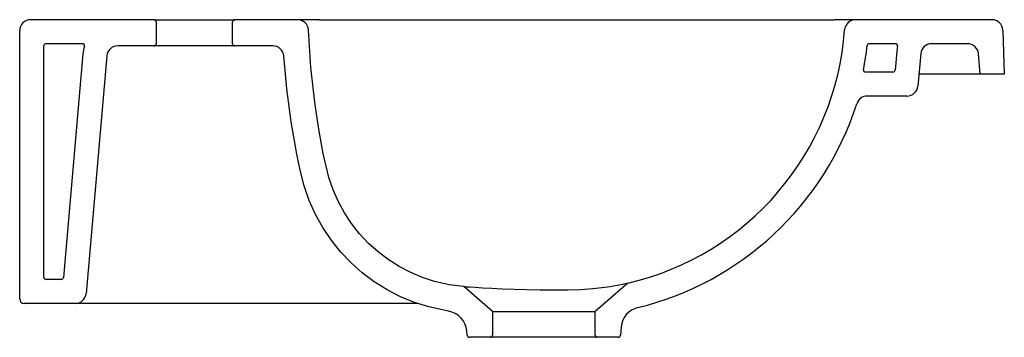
# Model space of a CAD drawing. Header units: millimetres. Extents: x 1457.609 to 1458.059, y 1133.073 to 1133.219.
import ezdxf

# ---------------------------------------------------------------- set-up
doc = ezdxf.new("R2010")
doc.units = ezdxf.units.MM
doc.layers.add('SANINDUSA', color=3, linetype='Continuous')

msp = doc.modelspace()

# ---------------------------------------------------------------- linework, layer by layer
at = {"layer": 'SANINDUSA'}
for p, q in [((1457.670036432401, 1133.218535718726), (1457.613536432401, 1133.218535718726)), ((1457.670036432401, 1133.218535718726), (1457.707036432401, 1133.218535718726)), ((1457.671036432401, 1133.217535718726), (1457.671036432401, 1133.207535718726)), ((1457.706036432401, 1133.207535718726), (1457.706036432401, 1133.217535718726)), ((1457.735737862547, 1133.218535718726), (1457.707036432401, 1133.218535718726)), ((1457.745789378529, 1133.218535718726), (1457.735788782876, 1133.218535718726)), ((1457.745789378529, 1133.218535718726), (1457.981280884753, 1133.218535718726)), ((1457.991281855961, 1133.218535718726), (1457.981280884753, 1133.218535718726)), ((1458.053707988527, 1133.218535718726), (1457.991277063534, 1133.218535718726)), ((1457.608536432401, 1133.090535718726), (1457.608536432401, 1133.213535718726)), ((1458.058704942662, 1133.213710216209), (1458.059409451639, 1133.193535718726)), ((1457.619536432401, 1133.100535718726), (1457.619536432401, 1133.206535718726)), ((1457.637193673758, 1133.207535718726), (1457.620536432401, 1133.207535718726)), ((1457.670036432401, 1133.206535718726), (1457.653441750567, 1133.206535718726)), ((1457.707036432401, 1133.206535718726), (1457.670036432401, 1133.206535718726)), ((1457.724455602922, 1133.206535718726), (1457.707036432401, 1133.206535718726)), ((1458.009568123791, 1133.207535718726), (1457.99764315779, 1133.207535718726)), ((1458.042602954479, 1133.207535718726), (1458.026090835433, 1133.207535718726)), ((1457.637502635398, 1133.20293021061), (1457.628536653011, 1133.100448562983)), ((1457.648460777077, 1133.201971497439), (1457.638935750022, 1133.093099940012)), ((1458.010151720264, 1133.20393021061), (1458.009409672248, 1133.195448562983)), ((1458.021109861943, 1133.202971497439), (1458.019808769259, 1133.188099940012)), ((1458.048409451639, 1133.193535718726), (1458.04758392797, 1133.202971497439)), ((1458.00841347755, 1133.194535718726), (1457.996644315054, 1133.194535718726)), ((1458.043428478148, 1133.193535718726), (1458.020284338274, 1133.193535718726)), ((1458.048409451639, 1133.193535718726), (1458.043428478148, 1133.193535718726)), ((1458.059409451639, 1133.193535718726), (1458.048409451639, 1133.193535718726)), ((1458.014827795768, 1133.183535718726), (1457.996644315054, 1133.183535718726)), ((1457.627540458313, 1133.099535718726), (1457.620536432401, 1133.099535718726)), ((1457.825036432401, 1133.084865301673), (1457.811910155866, 1133.096275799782)), ((1457.887022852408, 1133.097892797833), (1457.872036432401, 1133.084865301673)), ((1457.633954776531, 1133.088535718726), (1457.610536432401, 1133.088535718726)), ((1457.643962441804, 1133.088535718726), (1457.633954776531, 1133.088535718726)), ((1457.790736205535, 1133.088535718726), (1457.643962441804, 1133.088535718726)), ((1457.825036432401, 1133.084865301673), (1457.872036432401, 1133.084865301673)), ((1457.825036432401, 1133.084865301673), (1457.825036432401, 1133.074035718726)), ((1457.872036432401, 1133.074035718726), (1457.872036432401, 1133.084865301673)), ((1457.813456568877, 1133.073948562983), (1457.813276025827, 1133.076012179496)), ((1457.883952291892, 1133.077789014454), (1457.883616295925, 1133.073948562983)), ((1457.824036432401, 1133.073035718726), (1457.814452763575, 1133.073035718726)), ((1457.873036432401, 1133.073035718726), (1457.824036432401, 1133.073035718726)), ((1457.882620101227, 1133.073035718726), (1457.873036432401, 1133.073035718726))]:
    msp.add_line(p, q, dxfattribs=at)
at = {"layer": 'SANINDUSA', "flags": 128}
for points in [[(1457.811910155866, 1133.096275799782), (1457.805175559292, 1133.097128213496), (1457.798499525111, 1133.098637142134), (1457.792967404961, 1133.100427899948), (1457.787603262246, 1133.10267229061), (1457.782297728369, 1133.10544049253), (1457.777247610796, 1133.108651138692), (1457.772620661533, 1133.112172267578), (1457.768300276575, 1133.116063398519), (1457.764207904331, 1133.120426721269), (1457.760501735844, 1133.125122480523), (1457.757288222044, 1133.129989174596), (1457.754491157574, 1133.135106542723), (1457.752069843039, 1133.140599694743), (1457.750128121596, 1133.146280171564), (1457.747433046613, 1133.157238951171), (1457.745476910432, 1133.168375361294), (1457.743884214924, 1133.179570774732), (1457.741927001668, 1133.19663626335), (1457.740732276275, 1133.213772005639)], [(1457.804828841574, 1133.085025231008), (1457.795831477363, 1133.086925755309), (1457.789333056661, 1133.088979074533), (1457.782984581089, 1133.091586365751), (1457.776812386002, 1133.094753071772), (1457.770846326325, 1133.098487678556), (1457.765414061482, 1133.102561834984), (1457.760302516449, 1133.107102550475), (1457.75548900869, 1133.112164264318), (1457.751092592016, 1133.117657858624), (1457.747303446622, 1133.123311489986), (1457.743975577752, 1133.129302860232), (1457.741105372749, 1133.135691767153), (1457.738777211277, 1133.142352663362), (1457.736942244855, 1133.149596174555), (1457.73545551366, 1133.156944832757), (1457.732892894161, 1133.171766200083), (1457.730880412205, 1133.186796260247), (1457.729441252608, 1133.201914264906)], [(1457.811910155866, 1133.096275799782), (1457.811961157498, 1133.096272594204), (1457.812774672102, 1133.096221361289), (1457.814486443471, 1133.09611395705), (1457.817141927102, 1133.09595015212), (1457.820536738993, 1133.095748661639), (1457.824740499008, 1133.095516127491), (1457.82953118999, 1133.095280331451), (1457.834927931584, 1133.095060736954), (1457.840755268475, 1133.094886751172), (1457.84693830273, 1133.094779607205), (1457.853209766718, 1133.094756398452), (1457.859518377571, 1133.094819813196), (1457.865374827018, 1133.094990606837), (1457.870958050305, 1133.095385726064), (1457.876481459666, 1133.096015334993), (1457.878990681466, 1133.096380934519), (1457.88124978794, 1133.096753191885), (1457.883919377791, 1133.097246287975), (1457.885867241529, 1133.097642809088), (1457.886724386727, 1133.097827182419), (1457.887022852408, 1133.097892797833)]]:
    msp.add_lwpolyline(points, dxfattribs=at)
at = {"layer": 'SANINDUSA'}
for centre, radius, start, end in [((1457.613536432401, 1133.213535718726), 0.005, 90, 180), ((1457.670036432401, 1133.217535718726), 0.0009999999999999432, 0, 90), ((1457.707036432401, 1133.217535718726), 0.0009999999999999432, 90, 180), ((1457.735737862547, 1133.213535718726), 0.005000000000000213, 2.708657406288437, 90), ((1457.991277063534, 1133.213535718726), 0.005000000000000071, 90, 175.9194564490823), ((1458.053707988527, 1133.213535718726), 0.005000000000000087, 2.000000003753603, 90), ((1457.858201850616, 1133.22303021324), 0.1284134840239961, 282.969895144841, 355.919026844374), ((1457.620536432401, 1133.206535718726), 0.001, 90, 180), ((1457.637193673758, 1133.206535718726), 0.001, 342.8953648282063, 90), ((1457.653441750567, 1133.201535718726), 0.01600000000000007, 162.8953648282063, 175.0000000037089), ((1457.653441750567, 1133.201535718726), 0.005000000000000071, 90, 175.0000000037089), ((1457.670036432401, 1133.207535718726), 0.001000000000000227, 270, 0), ((1457.707036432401, 1133.207535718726), 0.001000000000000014, 180, 270), ((1457.724455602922, 1133.201535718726), 0.005000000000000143, 4.341974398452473, 90), ((1457.858201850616, 1133.22303021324), 0.1394134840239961, 348.7010043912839, 353.2538381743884), ((1457.99764315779, 1133.206535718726), 0.001, 90, 173.2538381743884), ((1458.009568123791, 1133.206535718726), 0.001, 346.3910393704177, 90), ((1458.026090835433, 1133.202535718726), 0.01600000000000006, 166.3910393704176, 175.0000000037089), ((1458.026090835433, 1133.202535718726), 0.005000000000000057, 90, 175.0000000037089), ((1458.042602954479, 1133.202535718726), 0.00500000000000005, 4.999999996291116, 90), ((1457.995893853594, 1133.195519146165), 0.001, 168.7010043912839, 272.5301324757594), ((1457.996644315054, 1133.178535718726), 0.01599999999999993, 90, 92.53013247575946), ((1458.00841347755, 1133.195535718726), 0.001, 270, 355.0000000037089), ((1458.014827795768, 1133.188535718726), 0.00500000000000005, 270, 355.0000000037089), ((1457.858198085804, 1133.223038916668), 0.1404231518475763, 283.7361190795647, 342.1794923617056), ((1457.996644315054, 1133.178535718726), 0.004999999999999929, 90, 162.1979433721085), ((1457.620536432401, 1133.100535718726), 0.001, 180, 270), ((1457.627540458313, 1133.100535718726), 0.001, 270, 355.0000000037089), ((1457.610536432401, 1133.090535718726), 0.002000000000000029, 180, 270), ((1457.633954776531, 1133.093535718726), 0.00500000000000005, 270, 355.0000000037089), ((1457.803314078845, 1133.075140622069), 0.009999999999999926, 4.999999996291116, 81.28751158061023), ((1457.893914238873, 1133.076917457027), 0.009999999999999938, 103.7248617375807, 175.0000000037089), ((1457.814452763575, 1133.074035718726), 0.001000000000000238, 184.9999999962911, 270), ((1457.824036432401, 1133.074035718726), 0.0009999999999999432, 270, 0), ((1457.873036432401, 1133.074035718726), 0.001000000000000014, 180, 270), ((1457.882620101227, 1133.074035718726), 0.001000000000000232, 270, 355.0000000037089)]:
    msp.add_arc(centre, radius, start, end, dxfattribs=at)

doc.saveas('drawing.dxf')
